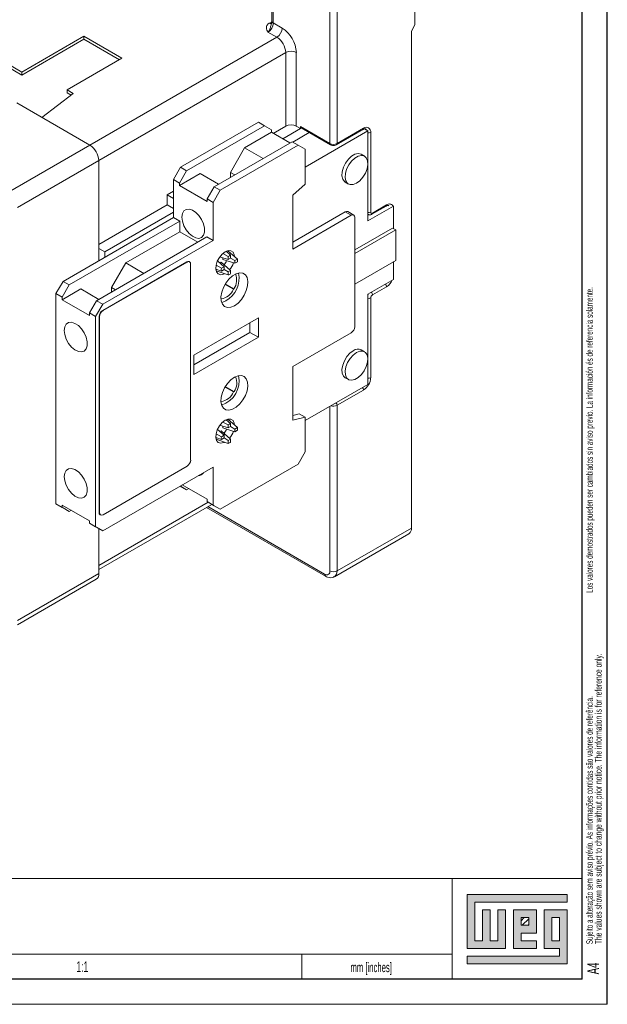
# Model space of a CAD drawing. Header units: millimetres. Extents: x 0 to 841, y 0 to 594.
# Tile 9 of 12: x 724 to 841, y 0 to 197. Entities that reach past the tile are written whole.
import ezdxf

# ---------------------------------------------------------------- set-up
doc = ezdxf.new("R2010")
doc.units = ezdxf.units.MM
doc.layers.add('FORMATO', color=7, linetype='Continuous')
doc.layers.add('LEGENDA', color=7, linetype='Continuous')
doc.styles.add('SLDTEXTSTYLE1', font='TXT', dxfattribs={"width": 0.605})
doc.styles.add('SLDTEXTSTYLE2', font='TXT', dxfattribs={"width": 0.569583})

# ---------------------------------------------------------------- blocks, each defined once
blk = doc.blocks.new('SW_NOTE_0')
at = {"color": 0, "linetype": 'Continuous', "lineweight": 0, "attachment_point": 1, "rotation": 90}
for s, insert, char_height, style in [('Sujeito a alteração sem aviso prévio. As informações contidas são valores de referência.                                                           Los valores demostrados pueden ser cambiados sin aviso previo. La información és de referencia solamente.', (-1.71, 0), 1.32292, 'SLDTEXTSTYLE2'), ('The values shown are subject to change without prior notice. The information is for reference only.', (0.06, 0), 1.3229, 'SLDTEXTSTYLE1')]:
    blk.add_mtext(s, dxfattribs=dict(at, insert=insert, char_height=char_height, style=style))

msp = doc.modelspace()

# ---------------------------------------------------------------- hatches: boundary and pattern name
at = {"linetype": 'Continuous'}
msp.add_hatch(color=7, dxfattribs=at).paths.add_polyline_path([(812.99, 21.93), (812.99, 11.15), (820.69, 11.15), (820.69, 18.85), (819.15, 18.85), (819.15, 12.69), (817.61, 12.69), (817.61, 18.85), (816.07, 18.85), (816.07, 12.69), (814.53, 12.69), (814.53, 20.39), (833.01, 20.39), (833.01, 21.93)], flags=0)
h = msp.add_hatch(color=7, dxfattribs=at)
h.paths.add_polyline_path([(812.99, 8.07), (833.01, 8.07), (833.01, 18.85), (828.39, 18.85), (828.39, 11.15), (831.47, 11.15), (831.47, 9.61), (812.99, 9.61)], flags=0)
h.paths.add_polyline_path([(829.93, 17.31), (831.47, 17.31), (831.47, 12.69), (829.93, 12.69)], flags=0)
h = msp.add_hatch(color=7, dxfattribs=at)
h.paths.add_polyline_path([(826.85, 12.69), (823.77, 12.69), (823.77, 14.23), (826.85, 14.23), (826.85, 18.85), (822.23, 18.85), (822.23, 11.15), (826.85, 11.15)], flags=0)
h.paths.add_polyline_path([(825.31, 15.77), (823.77, 15.77), (823.77, 17.31), (825.31, 17.31)], flags=0)
h = msp.add_hatch(dxfattribs=at)
h.set_pattern_fill('ANSI31', color=8, scale=0.25, style=0)
h.paths.add_polyline_path([(825.31, 15.77), (823.77, 15.77), (823.77, 17.31), (825.31, 17.31)], flags=0)

# ---------------------------------------------------------------- linework, layer by layer
at = {"color": 7, "linetype": 'Continuous', "lineweight": 15}
for p, q in [((773.99, 213.08), (773.99, 196.34)), ((774.28, 195.94), (774.28, 212.68)), ((802.57, 195.53), (802.57, 213.9)), ((785.6, 204.92), (785.6, 171.85)), ((787.01, 204.92), (787.01, 171.85)), ((700.04, 200.02), (724.08, 186.14)), ((700.04, 199.42), (724.08, 185.54)), ((776.05, 194.92), (774.28, 195.94)), ((801.86, 194.3), (802.57, 195.53)), ((724.08, 186.14), (736.45, 193.28)), ((724.08, 185.54), (736.45, 192.69)), ((736.45, 193.28), (744.05, 188.89)), ((736.45, 192.69), (736.45, 193.28)), ((736.45, 192.69), (743.54, 188.6)), ((774.99, 193.08), (773.22, 194.1)), ((801.86, 95.09), (801.86, 194.3)), ((744.05, 188.89), (733.09, 182.57)), ((776.76, 175.32), (776.76, 190.02)), ((778.88, 175.32), (778.88, 190.02)), ((724.08, 185.54), (724.08, 186.14)), ((734.33, 181.85), (728.02, 177.09)), ((733.09, 182.57), (734.33, 181.85)), ((733.09, 181.97), (733.09, 182.57)), ((733.09, 181.97), (733.88, 181.51)), ((737.66, 171.53), (723.02, 179.98)), ((755.76, 167.12), (771.31, 176.1)), ((756.96, 166.42), (772.52, 175.4)), ((772.52, 175.4), (771.31, 176.1)), ((773.93, 174.59), (772.52, 175.4)), ((776.76, 175.32), (774.28, 173.89)), ((779.73, 174.83), (778.88, 175.32)), ((779.73, 175.24), (779.73, 174.83)), ((785.6, 171.85), (779.73, 175.24)), ((779.83, 175.01), (785.7, 171.62)), ((768.56, 170.99), (773.93, 174.1)), ((773.93, 174.1), (773.93, 174.59)), ((773.93, 174.1), (777.61, 171.97)), ((779.73, 174.83), (776.19, 172.79)), ((778.15, 172.15), (781.47, 174.06)), ((780.65, 167.17), (793.18, 174.41)), ((786.91, 171.62), (792.21, 174.68)), ((787.01, 171.85), (792.31, 174.91)), ((793.18, 174.41), (792.52, 174.79)), ((793.18, 174.41), (793.18, 156.43)), ((793.73, 174.09), (793.73, 158.17)), ((737.66, 171.53), (721.39, 162.14)), ((778.03, 172.22), (762.47, 163.24)), ((763.68, 162.54), (779.23, 171.52)), ((779.23, 171.52), (778.03, 172.22)), ((780.65, 170.71), (779.23, 171.52)), ((765.73, 166.09), (768.56, 170.99)), ((768.56, 170.99), (772.23, 168.87)), ((780.65, 170.71), (780.65, 163.77)), ((792.5, 169.34), (791.86, 169.71)), ((739.42, 168.46), (723.16, 159.08)), ((739.42, 148.46), (739.42, 168.46)), ((754.34, 164.67), (755.76, 167.12)), ((755.76, 167.12), (756.96, 166.42)), ((756.96, 166.42), (755.54, 163.97)), ((755.54, 163.48), (759.65, 165.85)), ((763.32, 163.73), (759.65, 165.85)), ((765.73, 165.12), (765.73, 166.09)), ((766.58, 165.6), (765.73, 166.09)), ((755.54, 163.97), (754.34, 164.67)), ((754.34, 157.07), (754.34, 164.67)), ((755.54, 163.48), (755.54, 163.97)), ((761.06, 160.3), (755.54, 163.48)), ((761.06, 160.79), (762.47, 163.24)), ((762.47, 163.24), (763.68, 162.54)), ((778.17, 161.52), (780.65, 163.77)), ((788.65, 164.15), (789.29, 163.78)), ((754.34, 162.38), (753.07, 161.64)), ((753.07, 161.64), (753.07, 159.6)), ((754.34, 160.91), (753.07, 161.64)), ((763.68, 162.54), (762.26, 160.09)), ((778.17, 150.8), (778.17, 161.52)), ((753.07, 159.6), (739.42, 151.72)), ((754.34, 158.87), (753.07, 159.6)), ((762.26, 160.09), (761.06, 160.79)), ((761.06, 160.3), (761.06, 160.79)), ((762.26, 152.5), (762.26, 160.09)), ((798.28, 159.37), (793.18, 156.43)), ((793.98, 157.74), (796.81, 159.37)), ((794.08, 157.97), (796.91, 159.6)), ((798.11, 159.46), (798.28, 159.37)), ((798.28, 159.37), (798.28, 154.88)), ((754.34, 158.13), (740.63, 150.21)), ((788.66, 158.22), (778.17, 152.17)), ((789.84, 157.54), (778.17, 150.8)), ((788.66, 158.22), (789.84, 157.54)), ((790.34, 157.59), (789.16, 158.27)), ((793.18, 157.74), (793.23, 157.71)), ((732.28, 144.34), (754.34, 157.07)), ((733.52, 143.62), (755.58, 156.36)), ((755.58, 156.36), (754.34, 157.07)), ((755.58, 154.23), (755.58, 156.36)), ((790.55, 135.29), (790.55, 157.13)), ((744.81, 148.02), (755.58, 154.23)), ((755.58, 154.23), (759.19, 152.15)), ((790.55, 150.62), (798.1, 154.98)), ((790.55, 149.88), (798.74, 154.61)), ((798.74, 154.61), (798.1, 154.98)), ((798.74, 154.61), (798.74, 148.52)), ((761.03, 153.21), (738.96, 140.48)), ((740.2, 139.76), (762.26, 152.5)), ((762.26, 152.5), (761.03, 153.21)), ((740.63, 150.21), (739.42, 150.91)), ((740.63, 150.21), (740.63, 149.15)), ((765.28, 149.31), (764.22, 149.89)), ((765.75, 149.58), (764.87, 150.34)), ((764.94, 150.29), (765.2, 150.44)), ((767.11, 148.79), (765.2, 150.44)), ((765.75, 149.58), (765.75, 148.98)), ((756.99, 148.23), (740.2, 138.54)), ((757.07, 148.19), (740.27, 138.5)), ((741.98, 143.12), (744.81, 148.02)), ((744.81, 148.02), (748.42, 145.94)), ((757.07, 148.19), (756.99, 148.23)), ((757.57, 148.24), (757.49, 148.28)), ((757.77, 108.67), (757.77, 147.79)), ((763.92, 146.95), (762.88, 147.58)), ((764.44, 147.25), (763.13, 148.43)), ((765.28, 148.71), (763.6, 149.26)), ((763.6, 148), (763.89, 148.17)), ((765.75, 146.49), (763.89, 148.17)), ((764.21, 148.73), (764.21, 149.06)), ((766.59, 147.95), (764.21, 148.73)), ((765.28, 148.71), (765.28, 149.31)), ((765.75, 148.98), (765.28, 148.71)), ((766.59, 148.49), (765.75, 148.98)), ((766.59, 148.49), (767.11, 148.79)), ((766.59, 147.95), (766.59, 148.49)), ((767.11, 148.25), (766.59, 147.95)), ((798.74, 148.52), (790.55, 143.79)), ((798.28, 148.25), (798.28, 144.71)), ((763.92, 146.41), (762.83, 146.78)), ((762.9, 146.45), (762.9, 146.76)), ((765.28, 145.62), (762.9, 146.45)), ((763.92, 146.95), (764.44, 147.25)), ((764.44, 146.71), (763.92, 146.41)), ((764.44, 147.25), (764.44, 146.71)), ((765.28, 146.22), (764.44, 146.71)), ((765.28, 146.22), (765.75, 146.49)), ((765.28, 145.62), (765.28, 146.22)), ((765.75, 146.49), (765.75, 145.89)), ((730.87, 141.89), (732.28, 144.34)), ((733.52, 143.62), (732.1, 141.17)), ((732.28, 144.34), (733.52, 143.62)), ((766.34, 142.77), (764.65, 143.74)), ((766.43, 142.82), (764.69, 143.83)), ((798.28, 144.71), (793.18, 141.77)), ((732.1, 141.17), (730.87, 141.89)), ((730.87, 141.89), (730.87, 99.92)), ((732.1, 140.68), (735.83, 142.83)), ((739.44, 140.75), (735.83, 142.83)), ((741.98, 142.22), (741.98, 143.12)), ((742.76, 142.67), (741.98, 143.12)), ((766.43, 142.82), (766.34, 142.77)), ((793.18, 141.77), (793.18, 123.78)), ((796.91, 143.27), (794.08, 141.64)), ((732.1, 140.68), (732.1, 141.17)), ((737.55, 137.54), (732.1, 140.68)), ((737.55, 138.03), (738.96, 140.48)), ((740.2, 139.76), (738.79, 137.31)), ((738.96, 140.48), (740.2, 139.76)), ((793.73, 141.02), (793.73, 125.1)), ((738.79, 137.31), (737.55, 138.03)), ((737.55, 137.54), (737.55, 138.03)), ((740.27, 138.5), (740.2, 138.54)), ((738.79, 95.34), (738.79, 137.31)), ((739.49, 137.31), (739.49, 98.2)), ((739.56, 137.27), (739.49, 137.31)), ((739.56, 137.27), (739.56, 98.16)), ((771.31, 137.05), (758.41, 129.6)), ((769.62, 134.15), (769.62, 136.07)), ((771.31, 133.17), (771.31, 137.05)), ((758.41, 127.68), (769.62, 134.15)), ((769.62, 134.15), (771.31, 133.17)), ((778.17, 127.33), (789.84, 134.06)), ((758.41, 125.72), (771.31, 133.17)), ((792.5, 130.3), (791.86, 130.66)), ((758.41, 129.6), (758.41, 125.72)), ((778.17, 116.61), (778.17, 127.33)), ((788.65, 125.1), (789.29, 124.74)), ((766.34, 122.27), (764.65, 123.25)), ((766.43, 122.33), (764.69, 123.33)), ((766.34, 122.27), (766.43, 122.33)), ((793.18, 123.78), (780.65, 116.55)), ((792.31, 122.65), (787.01, 119.59)), ((787.01, 86.52), (787.01, 119.59)), ((765.28, 115.67), (764.22, 116.25)), ((765.75, 115.94), (764.87, 116.7)), ((764.94, 116.65), (765.2, 116.8)), ((767.11, 115.15), (765.2, 116.8)), ((779.47, 117.91), (778.17, 117.59)), ((780.65, 117.22), (778.17, 116.61)), ((779.47, 117.91), (780.65, 117.22)), ((780.65, 110.28), (780.65, 117.22)), ((764.44, 113.61), (763.13, 114.79)), ((765.28, 115.07), (763.6, 115.61)), ((763.6, 114.36), (763.89, 114.53)), ((765.75, 112.85), (763.89, 114.53)), ((764.21, 115.42), (764.21, 115.08)), ((766.59, 114.31), (764.21, 115.08)), ((765.28, 115.07), (765.28, 115.67)), ((765.75, 115.34), (765.28, 115.07)), ((765.75, 115.94), (765.75, 115.34)), ((766.59, 114.85), (765.75, 115.34)), ((766.59, 114.85), (767.11, 115.15)), ((766.59, 114.85), (766.59, 114.31)), ((767.11, 114.61), (766.59, 114.31)), ((763.92, 112.77), (762.83, 113.14)), ((763.92, 113.31), (762.88, 113.93)), ((762.9, 112.81), (762.9, 113.12)), ((765.28, 111.98), (762.9, 112.81)), ((763.92, 113.31), (764.44, 113.61)), ((764.44, 113.07), (763.92, 112.77)), ((764.44, 113.07), (764.44, 113.61)), ((765.28, 112.58), (764.44, 113.07)), ((765.28, 112.58), (765.75, 112.85)), ((765.28, 111.98), (765.28, 112.58)), ((765.75, 112.85), (765.75, 112.25)), ((779.23, 107.83), (780.65, 110.28)), ((740.2, 94.53), (762.26, 107.26)), ((740.27, 97.75), (757.07, 107.45)), ((762.26, 107.26), (762.26, 99.67)), ((763.68, 98.85), (779.23, 107.83)), ((755.69, 103.47), (756.96, 102.73)), ((755.76, 103.43), (755.69, 103.47)), ((756.96, 102.73), (755.76, 103.43)), ((761.06, 100.85), (756.11, 103.71)), ((756.96, 102.73), (757.38, 102.98)), ((761.06, 100.85), (761.06, 100.36)), ((761.06, 100.36), (762.26, 99.67)), ((762.47, 99.55), (761.06, 100.36)), ((730.87, 99.92), (732.1, 99.2)), ((732.28, 99.1), (730.87, 99.92)), ((737.55, 96.55), (732.1, 99.69)), ((732.1, 99.69), (732.1, 99.2)), ((732.1, 99.2), (733.52, 98.39)), ((733.52, 98.39), (732.28, 99.1)), ((733.52, 98.39), (733.94, 98.63)), ((739.42, 86.78), (762.01, 99.82)), ((760.93, 99.2), (784.74, 85.45)), ((762.26, 99.67), (763.68, 98.85)), ((763.68, 98.85), (762.47, 99.55)), ((737.55, 96.55), (737.55, 96.06)), ((739.56, 98.16), (739.49, 98.2)), ((739.7, 97.74), (739.77, 97.7)), ((737.55, 96.06), (738.79, 95.34)), ((738.96, 95.24), (737.55, 96.06)), ((738.79, 95.34), (740.2, 94.53)), ((740.2, 94.53), (738.96, 95.24)), ((739.42, 85.99), (739.42, 94.98)), ((801.86, 95.09), (787.01, 86.52)), ((786.49, 85.38), (801.34, 93.95)), ((723.16, 76.6), (739.42, 85.99)), ((723.16, 75.76), (738.91, 84.85))]:
    msp.add_line(p, q, dxfattribs=at)
at = {"color": 8, "linetype": 'Continuous', "lineweight": 15}
for p, q in [((773.54, 195.92), (773.98, 196.17)), ((737.66, 171.53), (774.99, 193.08)), ((776.76, 190.02), (739.42, 168.46)), ((793.18, 157.74), (793.23, 157.71)), ((798.32, 158.78), (798.28, 158.76)), ((798.32, 158.78), (798.32, 154.85)), ((798.32, 148.28), (798.32, 145.72)), ((798.32, 145.72), (798.28, 145.69)), ((785.6, 119.4), (785.6, 86.52)), ((761.27, 100.24), (739.42, 87.63)), ((784.54, 85.91), (761.22, 99.37))]:
    msp.add_line(p, q, dxfattribs=at)
at = {"color": 7, "linetype": 'Continuous', "lineweight": 0}
for p, q in [((833.01, 21.93), (812.99, 21.93)), ((812.99, 21.93), (812.99, 11.15)), ((833.01, 20.39), (833.01, 21.93)), ((814.53, 20.39), (833.01, 20.39)), ((814.53, 12.69), (814.53, 20.39)), ((817.61, 18.85), (816.07, 18.85)), ((816.07, 18.85), (816.07, 12.69)), ((817.61, 12.69), (817.61, 18.85)), ((820.69, 18.85), (819.15, 18.85)), ((819.15, 18.85), (819.15, 12.69)), ((820.69, 11.15), (820.69, 18.85)), ((826.85, 18.85), (822.23, 18.85)), ((822.23, 18.85), (822.23, 11.15)), ((826.85, 14.23), (826.85, 18.85)), ((833.01, 18.85), (828.39, 18.85)), ((828.39, 18.85), (828.39, 11.15)), ((833.01, 8.07), (833.01, 18.85)), ((823.77, 17.31), (825.31, 17.31)), ((823.77, 15.77), (823.77, 17.31)), ((825.31, 15.77), (823.77, 15.77)), ((825.31, 17.31), (825.31, 15.77)), ((829.93, 12.69), (829.93, 17.31)), ((829.93, 17.31), (831.47, 17.31)), ((831.47, 17.31), (831.47, 12.69)), ((823.77, 14.23), (826.85, 14.23)), ((823.77, 12.69), (823.77, 14.23)), ((816.07, 12.69), (814.53, 12.69)), ((819.15, 12.69), (817.61, 12.69)), ((826.85, 12.69), (823.77, 12.69)), ((826.85, 11.15), (826.85, 12.69)), ((831.47, 12.69), (829.93, 12.69)), ((780, 10.03), (780, 5)), ((812.99, 11.15), (820.69, 11.15)), ((822.23, 11.15), (826.85, 11.15)), ((828.39, 11.15), (831.47, 11.15)), ((831.47, 11.15), (831.47, 9.61)), ((812.99, 9.61), (812.99, 8.07)), ((831.47, 9.61), (812.99, 9.61)), ((812.99, 8.07), (833.01, 8.07))]:
    msp.add_line(p, q, dxfattribs=at)
at = {"color": 7, "linetype": 'Continuous', "lineweight": 15, "flags": 128}
for points in [[(791.86, 169.71), (791.8, 169.74), (791.24, 169.86), (790.6, 169.72), (789.92, 169.33), (789.27, 168.72), (788.71, 167.96), (788.29, 167.11), (788.04, 166.24), (787.99, 165.43), (788.14, 164.75), (788.48, 164.27), (788.65, 164.15)], [(790.89, 163.94), (791.56, 164.44), (792.17, 165.13), (792.67, 165.95), (793.01, 166.82), (793.16, 167.67), (793.11, 168.42), (792.86, 169.01), (792.44, 169.38), (791.88, 169.49), (791.23, 169.35), (790.55, 168.96), (789.91, 168.36), (789.35, 167.59), (788.93, 166.74), (788.68, 165.87), (788.63, 165.06), (788.78, 164.39), (789.12, 163.9), (789.61, 163.66), (790.22, 163.67), (790.89, 163.94)], [(756.04, 157.15), (756.14, 156.33), (756.43, 155.46), (756.89, 154.62), (757.48, 153.89), (758.13, 153.34), (758.81, 153.01), (759.43, 152.93), (759.96, 153.11), (760.34, 153.54), (760.54, 154.17), (760.54, 154.95), (760.34, 155.8), (759.96, 156.67), (759.43, 157.46), (758.81, 158.1), (758.13, 158.55), (757.48, 158.76), (756.89, 158.71), (756.43, 158.4), (756.14, 157.87), (756.04, 157.15)], [(764.67, 150.25), (764.06, 149.79), (763.52, 149.13), (763.1, 148.37), (762.85, 147.57), (762.8, 146.83), (762.95, 146.23), (763.29, 145.83), (763.77, 145.67), (764.36, 145.78), (764.51, 145.85)], [(766.54, 149.3), (766.48, 149.67), (766.24, 150.18), (765.82, 150.46), (765.28, 150.49), (764.67, 150.25)], [(766.51, 139.48), (767.23, 140.01), (767.9, 140.73), (768.47, 141.59), (768.89, 142.53), (769.14, 143.47), (769.19, 144.34), (769.04, 145.08), (768.7, 145.64), (768.2, 145.96), (767.58, 146.04), (766.87, 145.86), (766.14, 145.44), (765.43, 144.81), (764.81, 144.01), (764.31, 143.1), (763.97, 142.16), (763.82, 141.24), (763.87, 140.43), (764.12, 139.77), (764.54, 139.33), (765.11, 139.12), (765.78, 139.17), (766.51, 139.48)], [(763.96, 140.12), (764.08, 140.15), (764.81, 140.46)], [(732.53, 134.54), (732.63, 133.7), (732.93, 132.81), (733.39, 131.96), (733.99, 131.23), (734.66, 130.66), (735.34, 130.33), (735.98, 130.25), (736.51, 130.43), (736.9, 130.86), (737.1, 131.5), (737.1, 132.3), (736.9, 133.17), (736.51, 134.04), (735.98, 134.85), (735.34, 135.5), (734.66, 135.96), (733.99, 136.17), (733.39, 136.11), (732.93, 135.8), (732.63, 135.26), (732.53, 134.54)], [(736.32, 134.37), (736.57, 133.93), (736.57, 133.93)], [(790.26, 130.5), (789.59, 130), (788.98, 129.31), (788.48, 128.49), (788.14, 127.62), (787.99, 126.77), (788.04, 126.02), (788.29, 125.44), (788.65, 125.1)], [(790.89, 130.14), (790.22, 129.63), (789.61, 128.94), (789.12, 128.13), (788.78, 127.25), (788.63, 126.4), (788.68, 125.65), (788.93, 125.07), (789.35, 124.7), (789.91, 124.59), (790.55, 124.73), (791.23, 125.12), (791.88, 125.72), (792.44, 126.49), (792.86, 127.34), (793.11, 128.21), (793.16, 129.02), (793.01, 129.69), (792.67, 130.17), (792.17, 130.42), (791.56, 130.41), (790.89, 130.14)], [(766.51, 125.19), (765.78, 124.65), (765.11, 123.93), (764.54, 123.07), (764.12, 122.13), (763.87, 121.2), (763.82, 120.32), (763.97, 119.58), (764.31, 119.03), (764.81, 118.7), (765.43, 118.62), (766.14, 118.8), (766.87, 119.22), (767.58, 119.86), (768.2, 120.66), (768.7, 121.56), (769.04, 122.51), (769.19, 123.42), (769.14, 124.23), (768.89, 124.89), (768.47, 125.34), (767.9, 125.54), (767.23, 125.49), (766.51, 125.19)], [(764.67, 116.61), (764.06, 116.14), (763.52, 115.49), (763.1, 114.73), (762.85, 113.93), (762.8, 113.19), (762.95, 112.59), (763.29, 112.19), (763.77, 112.03), (764.36, 112.14), (764.51, 112.2)], [(766.54, 115.66), (766.48, 116.03), (766.24, 116.54), (765.82, 116.82), (765.28, 116.85), (764.67, 116.61)], [(732.53, 105.35), (732.63, 104.51), (732.93, 103.62), (733.39, 102.77), (733.99, 102.03), (734.66, 101.47), (735.34, 101.14), (735.98, 101.06), (736.51, 101.24), (736.9, 101.67), (737.1, 102.31), (737.1, 103.1), (736.9, 103.98), (736.51, 104.85), (735.98, 105.65), (735.34, 106.31), (734.66, 106.77), (733.99, 106.98), (733.39, 106.92), (732.93, 106.61), (732.63, 106.07), (732.53, 105.35)], [(736.57, 104.74), (736.57, 104.74), (736.32, 105.18)]]:
    msp.add_lwpolyline(points, dxfattribs=at)
at = {"color": 8, "linetype": 'Continuous', "lineweight": 15, "flags": 128}
for points in [[(797.3, 159.47), (797.31, 159.47), (797.36, 159.43)], [(798.28, 159.18), (798.3, 159.09), (798.32, 158.78)], [(798.32, 145.72), (798.3, 145.39), (798.28, 145.26)], [(793.3, 141.83), (793.23, 141.72), (793.18, 141.64)]]:
    msp.add_lwpolyline(points, dxfattribs=at)
at = {"color": 7, "linetype": 'Continuous', "lineweight": 15}
for centre, radius, start, end in [((771.98, 196.04), 2.31, 302.6054, 357.3946), ((773.75, 195.02), 2.31, 302.6054, 357.3946), ((772.74, 189.74), 6.15, 2.6055, 57.3945), ((772.92, 189.84), 3.84, 2.6055, 57.3945), ((777.82, 187.97), 2.31, 62.6097, 117.3902), ((777.82, 173.27), 2.31, 62.6097, 117.3902), ((779.96, 175.2), 0.232, 171.5429, 237.1449), ((792.87, 174.23), 0.873, 350.7862, 129.2031), ((735.58, 168.29), 3.84, 2.6055, 57.3946), ((786.3, 173.21), 1.54, 242.6097, 297.3902), ((788.95, 157.81), 0.503, 65.6929, 125.6175), ((790.12, 157.2), 0.437, 350.786, 129.2032), ((793.94, 158.14), 0.218, 170.786, 309.2032), ((766.58, 147.6), 2.15, 112.7455, 127.2491), ((757.29, 147.83), 0.503, 65.6928, 125.6177), ((757.34, 147.86), 0.437, 350.7856, 129.2035), ((760.77, 150.34), 4.56, 323.9381, 336.0645), ((762.1, 149.57), 4.49, 319.9366, 340.0659), ((764.98, 148.52), 2.15, 352.7499, 7.2501), ((766.05, 146.68), 2.15, 172.7487, 187.2513), ((762.18, 145.02), 5.27, 299.9191, 10.8137), ((764.45, 147.6), 2.15, 292.7453, 307.2493), ((763.61, 144.64), 3.35, 327.327, 20.4956), ((763.31, 144.12), 3.32, 278.9754, 335.9712), ((794.5, 140.99), 0.768, 122.6055, 177.3945), ((741.03, 137.24), 1.54, 122.6054, 177.3948), ((741.1, 137.2), 1.54, 122.6054, 177.3948), ((789.01, 135.36), 1.54, 302.6055, 357.3945), ((791.19, 129.24), 1.57, 64.8242, 126.4863), ((762.35, 124.48), 5.11, 288.285, 11.7204), ((763.87, 124.11), 3.12, 325.1821, 22.6405), ((790.66, 125.24), 3.07, 302.6055, 357.3945), ((763.31, 123.62), 3.32, 278.9754, 335.9712), ((760.77, 116.7), 4.56, 323.9382, 336.0644), ((766.58, 113.96), 2.15, 112.7453, 127.2493), ((762.1, 115.93), 4.49, 319.9355, 340.0669), ((764.98, 114.88), 2.15, 352.7499, 7.2501), ((766.05, 113.04), 2.15, 172.7487, 187.2513), ((764.45, 113.96), 2.15, 292.7455, 307.2491), ((756.24, 108.74), 1.54, 302.6054, 357.3947), ((759.33, 106.7), 1.14, 269.4934, 330.5011), ((739.96, 98.14), 0.474, 172.3312, 236.3564), ((740, 98.09), 0.437, 170.7855, 309.2032), ((800.65, 94.95), 1.22, 304.6928, 6.6194), ((784.95, 86.42), 0.655, 230.7966, 9.2144), ((786.3, 87.89), 1.54, 242.6097, 297.3902), ((738.25, 85.84), 1.19, 303.7176, 7.5944)]:
    msp.add_arc(centre, radius, start, end, dxfattribs=at)
at = {"color": 8, "linetype": 'Continuous', "lineweight": 15}
for centre, radius, start, end in [((774.49, 196.39), 0.503, 185.6943, 245.6257), ((792.08, 174.88), 0.24, 304.0572, 7.2547), ((792.44, 174.31), 0.541, 27.2921, 59.9351), ((793.37, 174.78), 0.774, 255.8343, 297.298), ((785.84, 171.82), 0.24, 172.8335, 235.9029), ((786.76, 171.83), 0.252, 305.7031, 5.6199), ((796.67, 159.57), 0.247, 305.0351, 6.2769), ((797.46, 158.93), 0.866, 34.1552, 129.6399), ((793.37, 158.86), 0.774, 255.8343, 297.298), ((793.84, 157.94), 0.24, 304.0347, 7.253), ((796.12, 143.23), 0.788, 3.0792, 45.018), ((795.32, 145.79), 2.98, 302.2746, 335.7934), ((793.31, 141.6), 0.775, 2.695, 45.4022), ((793.37, 141.71), 0.774, 255.8343, 297.298), ((793.37, 125.79), 0.774, 255.8345, 297.2976), ((791.54, 122.62), 0.774, 2.6981, 44.1725), ((786.24, 119.55), 0.774, 2.6981, 44.1722), ((786.3, 120.99), 1.57, 250.678, 297.0157), ((785.79, 86.39), 1.23, 304.3784, 6.3552), ((785.04, 85.86), 0.503, 174.3827, 234.2705)]:
    msp.add_arc(centre, radius, start, end, dxfattribs=at)
at = {"color": 7, "linetype": 'Continuous', "lineweight": 15}
for points, knots in [([(773.22, 194.1), (773.19, 194.15), (773.13, 194.26), (773.05, 194.41), (772.97, 194.6), (772.91, 194.8), (772.89, 195.05), (772.94, 195.29), (773.05, 195.49), (773.2, 195.66), (773.35, 195.8), (773.48, 195.88), (773.54, 195.92)], [0, 0, 0, 0, 0.089742, 0.172909, 0.249628, 0.379461, 0.499625, 0.626827, 0.749786, 0.833411, 0.916343, 1, 1, 1, 1]), ([(773.99, 196.34), (773.99, 196.28), (773.98, 196.1), (773.92, 195.87), (773.88, 195.72)], [0, 0, 0, 0, 0.379889, 1, 1, 1, 1]), ([(792.21, 174.68), (792.27, 174.71), (792.43, 174.8), (792.63, 174.82), (792.68, 174.79), (792.71, 174.78)], [0, 0, 0, 0, 0.2304721, 0.6241178, 1, 1, 1, 1]), ([(785.69, 171.62), (785.78, 171.58), (785.97, 171.49), (786.32, 171.45), (786.66, 171.5), (786.84, 171.59), (786.91, 171.62)], [0, 0, 0, 0, 0.223213, 0.512293, 0.814455, 1, 1, 1, 1]), ([(796.81, 159.37), (796.87, 159.4), (797.03, 159.49), (797.23, 159.51), (797.28, 159.48), (797.3, 159.47)], [0, 0, 0, 0, 0.230472, 0.624118, 1, 1, 1, 1]), ([(793.23, 157.72), (793.24, 157.71), (793.32, 157.65), (793.52, 157.62), (793.76, 157.63), (793.91, 157.7), (793.98, 157.74)], [0, 0, 0, 0, 0.057659, 0.391499, 0.702575, 1, 1, 1, 1]), ([(784.73, 85.46), (784.86, 85.39), (785.17, 85.23), (785.7, 85.15), (786.19, 85.19), (786.4, 85.35), (786.47, 85.4)], [0, 0, 0, 0, 0.2355311, 0.5637429, 0.8763833, 1, 1, 1, 1])]:
    msp.add_open_spline(points, degree=3, knots=knots, dxfattribs=at)
at = {"color": 8, "linetype": 'Continuous', "lineweight": 15}
for points, knots in [([(773.93, 195.77), (773.87, 195.57), (773.75, 195.18), (773.55, 194.53), (773.33, 194.24), (773.22, 194.1)], [0, 0, 0, 0, 0.324145, 0.66241, 1, 1, 1, 1]), ([(774.04, 195.87), (773.97, 195.84), (773.82, 195.79), (773.63, 195.87), (773.54, 195.92)], [0, 0, 0, 0, 0.498317, 1, 1, 1, 1])]:
    msp.add_open_spline(points, degree=3, knots=knots, dxfattribs=at)
at = {"layer": 'FORMATO'}
for p, q in [((841, 0), (841, 594)), ((835.95, 5), (835.95, 584)), ((835.95, 5), (24.95, 5))]:
    msp.add_line(p, q, dxfattribs=at)
at = {"layer": 'FORMATO', "lineweight": 0}
for p, q in [((656, 25.11), (836, 25.11)), ((810, 25), (810, 5)), ((689.95, 10.03), (809.95, 10.03)), ((0, 0), (841, 0))]:
    msp.add_line(p, q, dxfattribs=at)

# ---------------------------------------------------------------- block references
at = {"color": 7, "linetype": 'Continuous', "lineweight": 0}
msp.add_blockref('SW_NOTE_0', (838.49, 12.01), dxfattribs=at)

# ---------------------------------------------------------------- texts
at = {"layer": 'FORMATO', "insert": (789.69, 8.32), "char_height": 1.9, "attachment_point": 1, "style": 'SLDTEXTSTYLE1'}
msp.add_mtext('mm [inches]', dxfattribs=at)
at = {"layer": 'LEGENDA', "insert": (736.13, 8.56), "char_height": 2.117, "attachment_point": 2, "style": 'SLDTEXTSTYLE1'}
msp.add_mtext('1:1', dxfattribs=at)
at = {"layer": 'LEGENDA', "insert": (836.98, 5.98), "char_height": 2.381, "attachment_point": 1, "rotation": 90, "style": 'SLDTEXTSTYLE1'}
msp.add_mtext('A4', dxfattribs=at)

doc.saveas('drawing.dxf')
